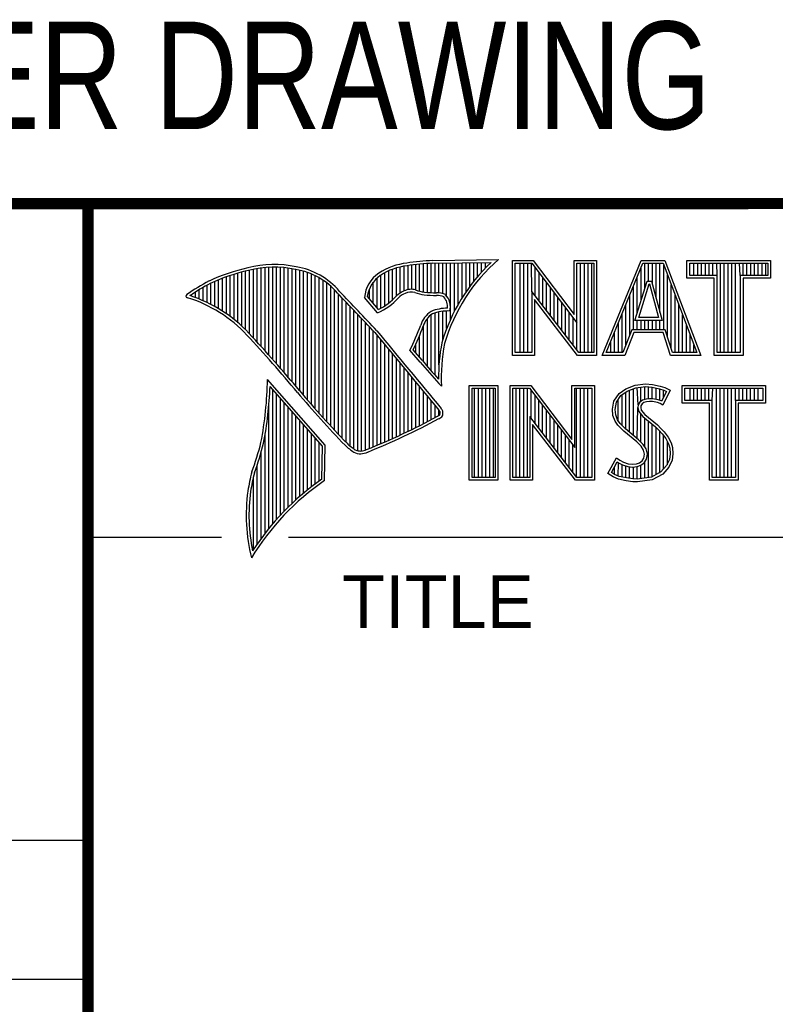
# Model space of a CAD drawing. Header units: inches. Extents: x 0 to 22, y 0 to 17.
# Tile 10 of 14: x 16.3 to 17.6, y 1.5 to 3.3. Entities that reach past the tile are written whole.
import ezdxf
from ezdxf.enums import TextEntityAlignment as Align

# ---------------------------------------------------------------- set-up
doc = ezdxf.new("R2010")
doc.units = ezdxf.units.IN
doc.header["$LTSCALE"] = 1.21
doc.header["$MEASUREMENT"] = 0
doc.layers.get('0').update_dxf_attribs({"linetype": 'CONTINUOUS'})
doc.styles.get("Standard").update_dxf_attribs({"font": 'txt', "width": 0.8})

msp = doc.modelspace()

# ---------------------------------------------------------------- linework, layer by layer
at = {"color": 2, "linetype": 'CONTINUOUS'}
for p, q in [((16.3737, 2.9596), (21.5037, 2.9596)), ((16.3737, 2.9596), (16.3737, 1.2496)), ((16.375, 2.96), (21.5, 2.96)), ((16.9674, 2.8034), (16.9674, 2.8531)), ((16.9742, 2.8027), (16.9742, 2.8536)), ((16.981, 2.8023), (16.981, 2.854)), ((16.9838, 2.8589), (17.0997, 2.8607)), ((16.9839, 2.8541), (17.087, 2.8557)), ((16.9879, 2.802), (16.9879, 2.8542)), ((16.9947, 2.8019), (16.9947, 2.8543)), ((17.0015, 2.8005), (17.0015, 2.8544)), ((17.0083, 2.7963), (17.0083, 2.8545)), ((17.0152, 2.755), (17.0152, 2.8546)), ((17.022, 2.7691), (17.022, 2.8547)), ((17.0288, 2.7817), (17.0288, 2.8548)), ((17.0357, 2.7931), (17.0357, 2.8549)), ((17.0425, 2.8035), (17.0425, 2.855)), ((17.0493, 2.8131), (17.0493, 2.8551)), ((17.0561, 2.822), (17.0561, 2.8552)), ((17.063, 2.8303), (17.063, 2.8553)), ((17.0698, 2.8381), (17.0698, 2.8554)), ((17.0766, 2.8454), (17.0766, 2.8555)), ((17.1243, 2.8592), (17.1609, 2.8592)), ((17.1243, 2.6915), (17.1243, 2.8592)), ((17.1291, 2.8543), (17.1585, 2.8543)), ((17.1291, 2.6963), (17.1291, 2.8543)), ((17.1381, 2.6963), (17.1381, 2.8543)), ((17.1447, 2.6963), (17.1447, 2.8543)), ((17.1514, 2.6963), (17.1514, 2.8543)), ((17.1589, 2.8042), (17.1581, 2.8543)), ((17.1585, 2.8543), (17.2383, 2.7492)), ((17.1609, 2.8592), (17.2334, 2.7636)), ((17.2334, 2.8592), (17.2732, 2.8592)), ((17.2334, 2.7636), (17.2334, 2.8592)), ((17.2383, 2.8543), (17.2684, 2.8543)), ((17.2383, 2.7492), (17.2383, 2.8543)), ((17.2449, 2.6963), (17.2449, 2.8543)), ((17.2515, 2.6963), (17.2515, 2.8543)), ((17.2582, 2.6963), (17.2582, 2.8543)), ((17.2649, 2.6963), (17.2649, 2.8543)), ((17.2684, 2.8543), (17.2684, 2.6963)), ((17.2732, 2.8592), (17.2732, 2.6915)), ((17.2831, 2.6915), (17.3516, 2.8591)), ((17.2903, 2.6964), (17.3548, 2.8542)), ((17.3516, 2.8591), (17.3938, 2.8591)), ((17.3548, 2.8542), (17.3905, 2.8542)), ((17.3583, 2.8098), (17.3583, 2.8542)), ((17.365, 2.8228), (17.365, 2.8542)), ((17.3717, 2.817), (17.3717, 2.8542)), ((17.3784, 2.7925), (17.3784, 2.8542)), ((17.385, 2.7679), (17.385, 2.8542)), ((17.3905, 2.8542), (17.4504, 2.6964)), ((17.3938, 2.8591), (17.4574, 2.6915)), ((17.4327, 2.8591), (17.5802, 2.8591)), ((17.4327, 2.8278), (17.4327, 2.8591)), ((17.4375, 2.8542), (17.5753, 2.8542)), ((17.4375, 2.8327), (17.4375, 2.8542)), ((17.4451, 2.8327), (17.4451, 2.8542)), ((17.4518, 2.8327), (17.4518, 2.8542)), ((17.4585, 2.8327), (17.4585, 2.8542)), ((17.4652, 2.8327), (17.4652, 2.8542)), ((17.4718, 2.8327), (17.4718, 2.8542)), ((17.4785, 2.8327), (17.4785, 2.8542)), ((17.4859, 2.8327), (17.4852, 2.8542)), ((17.4919, 2.6964), (17.4919, 2.8542)), ((17.4985, 2.6964), (17.4985, 2.8542)), ((17.5052, 2.6964), (17.5052, 2.8542)), ((17.5119, 2.6964), (17.5119, 2.8542)), ((17.5186, 2.6964), (17.5186, 2.8542)), ((17.5269, 2.8327), (17.5252, 2.8542)), ((17.5319, 2.8327), (17.5319, 2.8542)), ((17.5386, 2.8327), (17.5386, 2.8542)), ((17.5453, 2.8327), (17.5453, 2.8542)), ((17.5519, 2.8327), (17.5519, 2.8542)), ((17.5586, 2.8327), (17.5586, 2.8542)), ((17.5653, 2.8327), (17.5653, 2.8542)), ((17.572, 2.8327), (17.572, 2.8542)), ((17.5753, 2.8542), (17.5753, 2.8327)), ((17.5802, 2.8591), (17.5802, 2.8278)), ((16.6397, 2.7492), (16.6397, 2.8367)), ((16.6465, 2.7431), (16.6465, 2.8386)), ((16.6533, 2.7366), (16.6533, 2.8403)), ((16.6602, 2.7295), (16.6602, 2.8419)), ((16.667, 2.7221), (16.667, 2.8435)), ((16.6738, 2.7146), (16.6738, 2.8449)), ((16.6806, 2.707), (16.6806, 2.8459)), ((16.6875, 2.6995), (16.6875, 2.8467)), ((16.6943, 2.6918), (16.6943, 2.8472)), ((16.7011, 2.6841), (16.7011, 2.8474)), ((16.708, 2.6764), (16.708, 2.8474)), ((16.7148, 2.6685), (16.7148, 2.847)), ((16.7216, 2.6607), (16.7216, 2.8465)), ((16.7284, 2.6527), (16.7284, 2.8456)), ((16.7353, 2.6447), (16.7353, 2.8445)), ((16.7421, 2.6366), (16.7421, 2.8431)), ((16.7489, 2.6285), (16.7489, 2.8417)), ((16.7557, 2.6204), (16.7557, 2.84)), ((16.7626, 2.6125), (16.7626, 2.8378)), ((16.8991, 2.7788), (16.8991, 2.8375)), ((16.9059, 2.7837), (16.9059, 2.8408)), ((16.9128, 2.7896), (16.9128, 2.8436)), ((16.9196, 2.7966), (16.9196, 2.8459)), ((16.9264, 2.8018), (16.9264, 2.8477)), ((16.9332, 2.8053), (16.9332, 2.849)), ((16.9401, 2.8077), (16.9401, 2.8499)), ((16.9469, 2.8082), (16.9469, 2.8509)), ((16.9537, 2.8069), (16.9537, 2.8518)), ((16.9606, 2.8048), (16.9606, 2.8525)), ((17.1648, 2.7965), (17.1648, 2.8461)), ((17.1714, 2.7879), (17.1714, 2.8373)), ((17.3517, 2.7882), (17.3517, 2.8465)), ((17.3917, 2.7364), (17.3917, 2.851)), ((16.5919, 2.7815), (16.5919, 2.819)), ((16.5987, 2.7778), (16.5987, 2.8221)), ((16.6055, 2.7738), (16.6055, 2.8249)), ((16.6124, 2.7696), (16.6124, 2.8276)), ((16.6192, 2.765), (16.6192, 2.8301)), ((16.626, 2.7601), (16.626, 2.8325)), ((16.6329, 2.7549), (16.6329, 2.8347)), ((16.7694, 2.6046), (16.7694, 2.8352)), ((16.7762, 2.5968), (16.7762, 2.8321)), ((16.7831, 2.5891), (16.7831, 2.8284)), ((16.7899, 2.5815), (16.7899, 2.8242)), ((16.7967, 2.5739), (16.7967, 2.8193)), ((16.8786, 2.783), (16.8786, 2.8206)), ((16.8855, 2.7749), (16.8855, 2.8281)), ((16.8923, 2.7747), (16.8923, 2.8335)), ((17.1781, 2.7792), (17.1781, 2.8285)), ((17.1848, 2.7705), (17.1848, 2.8197)), ((17.3409, 2.7533), (17.3624, 2.8228)), ((17.345, 2.7666), (17.345, 2.8302)), ((17.3624, 2.8228), (17.3701, 2.8228)), ((17.3701, 2.8228), (17.389, 2.7533)), ((17.3984, 2.7232), (17.3984, 2.8334)), ((17.481, 2.8278), (17.4327, 2.8278)), ((17.4859, 2.8327), (17.4375, 2.8327)), ((17.481, 2.6915), (17.481, 2.8278)), ((17.4859, 2.6964), (17.4859, 2.8327)), ((17.5753, 2.8327), (17.5269, 2.8327)), ((17.5269, 2.8327), (17.5269, 2.6964)), ((17.5802, 2.8278), (17.5318, 2.8278)), ((17.5318, 2.8278), (17.5318, 2.6915)), ((16.5646, 2.7936), (16.5646, 2.8033)), ((16.5714, 2.7909), (16.5714, 2.8075)), ((16.5782, 2.788), (16.5782, 2.8116)), ((16.5851, 2.7849), (16.5851, 2.8154)), ((16.8035, 2.5665), (16.8035, 2.8136)), ((16.8104, 2.5591), (16.8104, 2.807)), ((16.8718, 2.791), (16.8718, 2.8085)), ((17.2418, 2.6963), (17.1589, 2.8042)), ((17.1589, 2.8042), (17.1589, 2.6963)), ((17.1915, 2.7618), (17.1915, 2.8109)), ((17.1981, 2.7531), (17.1981, 2.8021)), ((17.3383, 2.7364), (17.3383, 2.8138)), ((17.3475, 2.7581), (17.3659, 2.8179)), ((17.3659, 2.8179), (17.3664, 2.8179)), ((17.3664, 2.8179), (17.3827, 2.7581)), ((17.4051, 2.7034), (17.4051, 2.8158)), ((16.5578, 2.796), (16.5578, 2.7989)), ((16.8172, 2.5519), (16.8172, 2.7996)), ((16.824, 2.5447), (16.824, 2.7924)), ((16.8308, 2.5375), (16.8308, 2.7853)), ((16.8864, 2.7664), (16.8632, 2.7937)), ((16.8877, 2.7723), (16.8682, 2.7952)), ((17.2395, 2.6915), (17.1637, 2.7899)), ((17.1637, 2.7899), (17.1637, 2.6915)), ((17.2048, 2.7445), (17.2048, 2.7933)), ((17.2115, 2.7358), (17.2115, 2.7845)), ((17.3316, 2.7267), (17.3316, 2.7975)), ((17.4118, 2.6964), (17.4118, 2.7982)), ((16.8377, 2.5314), (16.8377, 2.7781)), ((16.8445, 2.5262), (16.8445, 2.7709)), ((16.9879, 2.6563), (16.9879, 2.7665)), ((16.9947, 2.6748), (16.9947, 2.7683)), ((17.0015, 2.7195), (17.0015, 2.7694)), ((17.0083, 2.7388), (17.0083, 2.7698)), ((17.2182, 2.7271), (17.2182, 2.7757)), ((17.2248, 2.7184), (17.2248, 2.7669)), ((17.325, 2.7101), (17.325, 2.7812)), ((17.4184, 2.6964), (17.4184, 2.7806)), ((16.8513, 2.523), (16.8513, 2.7637)), ((16.8581, 2.5224), (16.8581, 2.7565)), ((16.865, 2.5241), (16.865, 2.7493)), ((16.9742, 2.672), (16.9742, 2.7568)), ((16.981, 2.664), (16.981, 2.7634)), ((17.2315, 2.7098), (17.2315, 2.7581)), ((17.2382, 2.7011), (17.2383, 2.7492)), ((17.3183, 2.6964), (17.3183, 2.7648)), ((17.389, 2.7533), (17.3409, 2.7533)), ((17.345, 2.7364), (17.345, 2.7533)), ((17.3827, 2.7581), (17.3475, 2.7581)), ((17.3517, 2.7364), (17.3517, 2.7533)), ((17.3583, 2.7364), (17.3583, 2.7533)), ((17.365, 2.7364), (17.365, 2.7533)), ((17.3717, 2.7364), (17.3717, 2.7533)), ((17.3784, 2.7364), (17.3784, 2.7533)), ((17.385, 2.7364), (17.385, 2.7533)), ((17.4251, 2.6964), (17.4251, 2.763)), ((16.8718, 2.527), (16.8718, 2.7421)), ((16.8786, 2.5298), (16.8786, 2.7348)), ((16.9674, 2.6802), (16.9674, 2.7444)), ((17.3049, 2.6964), (17.3049, 2.7322)), ((17.3116, 2.6964), (17.3116, 2.7485)), ((17.3356, 2.7364), (17.3195, 2.6964)), ((17.3388, 2.7316), (17.3228, 2.6915)), ((17.394, 2.7364), (17.3356, 2.7364)), ((17.3905, 2.7316), (17.3388, 2.7316)), ((17.4039, 2.6915), (17.3905, 2.7316)), ((17.4074, 2.6964), (17.394, 2.7364)), ((17.4318, 2.6964), (17.4318, 2.7455)), ((16.8855, 2.5327), (16.8855, 2.727)), ((16.8923, 2.5356), (16.8923, 2.7187)), ((16.9606, 2.6882), (16.9606, 2.7266)), ((17.2983, 2.6964), (17.2983, 2.7158)), ((17.4385, 2.6964), (17.4385, 2.7279)), ((16.8991, 2.5385), (16.8991, 2.7104)), ((16.9059, 2.5415), (16.9059, 2.7022)), ((16.9616, 2.6797), (16.9434, 2.7005)), ((16.9653, 2.6828), (16.9492, 2.7013)), ((16.9537, 2.696), (16.9537, 2.7109)), ((17.3195, 2.6964), (17.2903, 2.6964)), ((17.4504, 2.6964), (17.4074, 2.6964)), ((17.4451, 2.6964), (17.4451, 2.7103)), ((17.5269, 2.6964), (17.4859, 2.6964)), ((16.9128, 2.5446), (16.9128, 2.6939)), ((16.9196, 2.5477), (16.9196, 2.6856)), ((17.1637, 2.6915), (17.1243, 2.6915)), ((17.1589, 2.6963), (17.1291, 2.6963)), ((17.2732, 2.6915), (17.2395, 2.6915)), ((17.2684, 2.6963), (17.2418, 2.6963)), ((17.3228, 2.6915), (17.2831, 2.6915)), ((17.4574, 2.6915), (17.4039, 2.6915)), ((17.5318, 2.6915), (17.481, 2.6915)), ((16.9264, 2.5508), (16.9264, 2.6774)), ((16.9332, 2.554), (16.9332, 2.6691)), ((16.7939, 2.533), (16.6919, 2.6489)), ((16.9401, 2.5573), (16.9401, 2.6608)), ((16.9469, 2.5606), (16.9469, 2.6526)), ((16.9537, 2.5639), (16.9537, 2.6443)), ((16.789, 2.5312), (16.6964, 2.6365)), ((16.7011, 2.3939), (16.7011, 2.6311)), ((16.9606, 2.5673), (16.9606, 2.6361)), ((16.9674, 2.5708), (16.9674, 2.6278)), ((16.999, 2.637), (16.9946, 2.6418)), ((17.0482, 2.6383), (17.0988, 2.6383)), ((17.0482, 2.4708), (17.0482, 2.6383)), ((17.0531, 2.6334), (17.0939, 2.6334)), ((17.0531, 2.4756), (17.0531, 2.6334)), ((17.0577, 2.4756), (17.0577, 2.6334)), ((17.0644, 2.4756), (17.0644, 2.6334)), ((17.071, 2.4756), (17.071, 2.6334)), ((17.0777, 2.4756), (17.0777, 2.6334)), ((17.0844, 2.4756), (17.0844, 2.6334)), ((17.0911, 2.4756), (17.0911, 2.6334)), ((17.0939, 2.6334), (17.0939, 2.4756)), ((17.0988, 2.6383), (17.0988, 2.4708)), ((17.1205, 2.6385), (17.1571, 2.6385)), ((17.1205, 2.4708), (17.1205, 2.6385)), ((17.1253, 2.6336), (17.1547, 2.6336)), ((17.1253, 2.4756), (17.1253, 2.6336)), ((17.1311, 2.4756), (17.1311, 2.6336)), ((17.1378, 2.4756), (17.1378, 2.6336)), ((17.1445, 2.4756), (17.1445, 2.6336)), ((17.1511, 2.4756), (17.1511, 2.6336)), ((17.1547, 2.6336), (17.2345, 2.5284)), ((17.1571, 2.6385), (17.2296, 2.5429)), ((17.1578, 2.5799), (17.1578, 2.6295)), ((17.2296, 2.6385), (17.2694, 2.6385)), ((17.2296, 2.5429), (17.2296, 2.6385)), ((17.2345, 2.6336), (17.2646, 2.6336)), ((17.2345, 2.5284), (17.2345, 2.6336)), ((17.2379, 2.4756), (17.2379, 2.6336)), ((17.2446, 2.4756), (17.2446, 2.6336)), ((17.2513, 2.4756), (17.2513, 2.6336)), ((17.2579, 2.4756), (17.2579, 2.6336)), ((17.2646, 2.6336), (17.2646, 2.4756)), ((17.2694, 2.6385), (17.2694, 2.4708)), ((17.3127, 2.6238), (17.3245, 2.6324)), ((17.3162, 2.6204), (17.3269, 2.6281)), ((17.3245, 2.6324), (17.3412, 2.639)), ((17.3269, 2.6281), (17.3424, 2.6343)), ((17.3314, 2.5555), (17.3314, 2.6299)), ((17.338, 2.5499), (17.338, 2.6326)), ((17.3412, 2.639), (17.3596, 2.641)), ((17.3424, 2.6343), (17.3597, 2.6362)), ((17.3466, 2.6041), (17.3447, 2.6345)), ((17.3514, 2.6103), (17.3514, 2.6353)), ((17.3581, 2.6135), (17.3581, 2.636)), ((17.3596, 2.641), (17.372, 2.6402)), ((17.3597, 2.6362), (17.3713, 2.6354)), ((17.3647, 2.6146), (17.3647, 2.6358)), ((17.3713, 2.6354), (17.3843, 2.6326)), ((17.3714, 2.6146), (17.3714, 2.6353)), ((17.372, 2.6402), (17.3856, 2.6373)), ((17.3781, 2.6134), (17.3781, 2.6339)), ((17.3843, 2.6326), (17.3921, 2.6299)), ((17.3848, 2.6117), (17.3848, 2.6324)), ((17.3856, 2.6373), (17.3939, 2.6344)), ((17.3966, 2.6278), (17.3879, 2.6106)), ((17.4031, 2.6301), (17.3899, 2.6036)), ((17.3914, 2.6176), (17.3914, 2.6301)), ((17.3921, 2.6299), (17.3966, 2.6278)), ((17.3939, 2.6344), (17.4031, 2.6301)), ((17.4242, 2.6383), (17.5717, 2.6383)), ((17.4242, 2.607), (17.4242, 2.6383)), ((17.429, 2.6334), (17.5669, 2.6334)), ((17.429, 2.6119), (17.429, 2.6334)), ((17.4382, 2.6119), (17.4382, 2.6334)), ((17.4448, 2.6119), (17.4448, 2.6334)), ((17.4515, 2.6119), (17.4515, 2.6334)), ((17.4582, 2.6119), (17.4582, 2.6334)), ((17.4649, 2.6119), (17.4649, 2.6334)), ((17.4716, 2.6119), (17.4716, 2.6334)), ((17.4774, 2.6119), (17.4782, 2.6334)), ((17.4849, 2.4756), (17.4849, 2.6334)), ((17.4916, 2.4756), (17.4916, 2.6334)), ((17.4983, 2.4756), (17.4983, 2.6334)), ((17.5049, 2.4756), (17.5049, 2.6334)), ((17.5116, 2.4756), (17.5116, 2.6334)), ((17.5185, 2.6119), (17.5183, 2.6334)), ((17.525, 2.6119), (17.525, 2.6334)), ((17.5316, 2.6119), (17.5316, 2.6334)), ((17.5383, 2.6119), (17.5383, 2.6334)), ((17.545, 2.6119), (17.545, 2.6334)), ((17.5517, 2.6119), (17.5517, 2.6334)), ((17.5583, 2.6119), (17.5583, 2.6334)), ((17.5669, 2.6334), (17.5669, 2.6119)), ((17.5717, 2.6383), (17.5717, 2.607)), ((16.708, 2.4018), (16.708, 2.6233)), ((16.7148, 2.4093), (16.7148, 2.6156)), ((16.9742, 2.5743), (16.9742, 2.6195)), ((16.981, 2.5778), (16.981, 2.6113)), ((17.1645, 2.5712), (17.1645, 2.6207)), ((17.1712, 2.5625), (17.1712, 2.6119)), ((17.3009, 2.5961), (17.3037, 2.6105)), ((17.3037, 2.6105), (17.3127, 2.6238)), ((17.3083, 2.6086), (17.3162, 2.6204)), ((17.3113, 2.5744), (17.3113, 2.6131)), ((17.318, 2.5677), (17.318, 2.6217)), ((17.3247, 2.561), (17.3247, 2.6265)), ((17.3543, 2.6124), (17.3497, 2.609)), ((17.3604, 2.6142), (17.3543, 2.6124)), ((17.3664, 2.6148), (17.3604, 2.6142)), ((17.3665, 2.6099), (17.3614, 2.6094)), ((17.3726, 2.6145), (17.3664, 2.6148)), ((17.372, 2.6097), (17.3665, 2.6099)), ((17.3807, 2.6079), (17.372, 2.6097)), ((17.3819, 2.6126), (17.3726, 2.6145)), ((17.3873, 2.6109), (17.3819, 2.6126)), ((17.3879, 2.6106), (17.3873, 2.6109)), ((17.4774, 2.6119), (17.429, 2.6119)), ((17.4774, 2.4756), (17.4774, 2.6119)), ((17.5669, 2.6119), (17.5185, 2.6119)), ((17.5185, 2.6119), (17.5185, 2.4756)), ((16.6943, 2.3857), (16.6943, 2.603)), ((16.7216, 2.4165), (16.7216, 2.6078)), ((16.7284, 2.4233), (16.7284, 2.6001)), ((16.7353, 2.4299), (16.7353, 2.5923)), ((16.9879, 2.5814), (16.9879, 2.603)), ((16.9947, 2.5853), (16.9947, 2.5948)), ((17.1778, 2.5539), (17.1778, 2.6031)), ((17.1845, 2.5452), (17.1845, 2.5943)), ((17.302, 2.5852), (17.3009, 2.5961)), ((17.3058, 2.5959), (17.3083, 2.6086)), ((17.3068, 2.5863), (17.3058, 2.5959)), ((17.3447, 2.5443), (17.3461, 2.5993)), ((17.3466, 2.6041), (17.3461, 2.5993)), ((17.3461, 2.5993), (17.3477, 2.5922)), ((17.3497, 2.609), (17.3466, 2.6041)), ((17.3477, 2.5922), (17.3547, 2.5835)), ((17.3513, 2.6025), (17.351, 2.5996)), ((17.351, 2.5996), (17.3521, 2.5944)), ((17.3533, 2.6056), (17.3513, 2.6025)), ((17.3521, 2.5944), (17.3582, 2.5869)), ((17.3565, 2.6079), (17.3533, 2.6056)), ((17.3614, 2.6094), (17.3565, 2.6079)), ((17.3853, 2.6065), (17.3807, 2.6079)), ((17.3899, 2.6036), (17.3853, 2.6065)), ((17.4726, 2.607), (17.4242, 2.607)), ((17.4726, 2.4708), (17.4726, 2.607)), ((17.5717, 2.607), (17.5233, 2.607)), ((17.5233, 2.607), (17.5233, 2.4708)), ((16.7421, 2.4363), (16.7421, 2.5846)), ((16.7489, 2.4424), (16.7489, 2.5768)), ((17.238, 2.4756), (17.1551, 2.5834)), ((17.1551, 2.5834), (17.1551, 2.4756)), ((17.1912, 2.5365), (17.1912, 2.5855)), ((17.1979, 2.5278), (17.1979, 2.5767)), ((17.3058, 2.5754), (17.302, 2.5852)), ((17.3109, 2.5679), (17.3058, 2.5754)), ((17.3101, 2.5777), (17.3068, 2.5863)), ((17.3147, 2.571), (17.3101, 2.5777)), ((17.3514, 2.5381), (17.3514, 2.5876)), ((17.3547, 2.5835), (17.3771, 2.5649)), ((17.3581, 2.5298), (17.3581, 2.5807)), ((17.3582, 2.5869), (17.3804, 2.5685)), ((17.3647, 2.4755), (17.3647, 2.5752)), ((16.7557, 2.4482), (16.7557, 2.569)), ((16.7626, 2.4538), (16.7626, 2.5613)), ((17.2356, 2.4708), (17.1599, 2.5692)), ((17.1599, 2.5692), (17.1599, 2.4708)), ((17.2045, 2.5192), (17.2045, 2.5679)), ((17.2112, 2.5105), (17.2112, 2.5591)), ((17.3153, 2.5636), (17.3109, 2.5679)), ((17.3243, 2.5614), (17.3147, 2.571)), ((17.321, 2.5578), (17.3153, 2.5636)), ((17.3441, 2.5385), (17.321, 2.5578)), ((17.3474, 2.5421), (17.3243, 2.5614)), ((17.3714, 2.4763), (17.3714, 2.5696)), ((17.3771, 2.5649), (17.383, 2.559)), ((17.3781, 2.4808), (17.3781, 2.5639)), ((17.3804, 2.5685), (17.3864, 2.5624)), ((17.383, 2.559), (17.3888, 2.5529)), ((17.3864, 2.5624), (17.3925, 2.5561)), ((16.6875, 2.377), (16.6875, 2.5502)), ((16.7694, 2.4592), (16.7694, 2.5535)), ((16.7762, 2.4644), (16.7762, 2.5458)), ((17.2179, 2.5018), (17.2179, 2.5503)), ((17.2246, 2.4931), (17.2246, 2.5415)), ((17.3554, 2.5341), (17.3474, 2.5421)), ((17.3848, 2.4834), (17.3848, 2.5571)), ((17.3888, 2.5529), (17.3953, 2.5446)), ((17.3914, 2.4908), (17.3914, 2.5495)), ((17.3925, 2.5561), (17.3994, 2.5472)), ((17.3953, 2.5446), (17.4001, 2.535)), ((17.3994, 2.5472), (17.4046, 2.5368)), ((16.7831, 2.4694), (16.7831, 2.538)), ((16.788, 2.4729), (16.789, 2.5312)), ((16.7927, 2.4704), (16.7939, 2.533)), ((17.2312, 2.4844), (17.2312, 2.5327)), ((17.3516, 2.5311), (17.3441, 2.5385)), ((17.3559, 2.5241), (17.3516, 2.5311)), ((17.3604, 2.5261), (17.3554, 2.5341)), ((17.3579, 2.5169), (17.3559, 2.5241)), ((17.3629, 2.5171), (17.3604, 2.5261)), ((17.3981, 2.4982), (17.3981, 2.5389)), ((17.4001, 2.535), (17.4024, 2.5275)), ((17.4024, 2.5275), (17.4031, 2.5174)), ((17.4046, 2.5368), (17.4072, 2.5285)), ((17.4072, 2.5285), (17.408, 2.5172)), ((16.6806, 2.368), (16.6806, 2.52)), ((17.2931, 2.483), (17.3081, 2.5106)), ((17.3081, 2.5106), (17.3144, 2.506)), ((17.3144, 2.506), (17.3207, 2.5028)), ((17.3487, 2.5017), (17.3536, 2.5051)), ((17.3536, 2.5051), (17.3565, 2.5097)), ((17.3565, 2.5097), (17.3579, 2.5169)), ((17.3572, 2.5017), (17.3611, 2.5079)), ((17.3611, 2.5079), (17.3629, 2.5171)), ((17.4016, 2.5077), (17.3967, 2.4966)), ((17.4063, 2.5063), (17.4008, 2.4939)), ((17.4031, 2.5174), (17.4016, 2.5077)), ((17.408, 2.5172), (17.4063, 2.5063)), ((16.6738, 2.3584), (16.6738, 2.4982)), ((17.2995, 2.4845), (17.3097, 2.5034)), ((17.3047, 2.481), (17.3047, 2.4941)), ((17.3097, 2.5034), (17.3119, 2.5018)), ((17.3113, 2.478), (17.3119, 2.5018)), ((17.3119, 2.5018), (17.3189, 2.4983)), ((17.318, 2.4765), (17.318, 2.4986)), ((17.3189, 2.4983), (17.328, 2.4952)), ((17.3207, 2.5028), (17.3291, 2.5)), ((17.3247, 2.475), (17.3247, 2.4963)), ((17.328, 2.4952), (17.3365, 2.4942)), ((17.3291, 2.5), (17.3366, 2.4991)), ((17.3314, 2.474), (17.3314, 2.4948)), ((17.3365, 2.4942), (17.3446, 2.4949)), ((17.3366, 2.4991), (17.3435, 2.4997)), ((17.338, 2.473), (17.338, 2.494)), ((17.3435, 2.4997), (17.3487, 2.5017)), ((17.3446, 2.4949), (17.351, 2.4974)), ((17.3447, 2.4728), (17.3447, 2.4949)), ((17.351, 2.4974), (17.3572, 2.5017)), ((17.3514, 2.4737), (17.3514, 2.4975)), ((17.3581, 2.4746), (17.3581, 2.5024)), ((17.3967, 2.4966), (17.3868, 2.4857)), ((17.4008, 2.4939), (17.3899, 2.4818)), ((16.667, 2.3482), (16.667, 2.477)), ((17.0988, 2.4708), (17.0482, 2.4708)), ((17.0939, 2.4756), (17.0531, 2.4756)), ((17.1599, 2.4708), (17.1205, 2.4708)), ((17.1551, 2.4756), (17.1253, 2.4756)), ((17.2694, 2.4708), (17.2356, 2.4708)), ((17.2646, 2.4756), (17.238, 2.4756)), ((17.3026, 2.4766), (17.2931, 2.483)), ((17.3049, 2.4809), (17.2995, 2.4845)), ((17.3118, 2.4729), (17.3026, 2.4766)), ((17.3132, 2.4775), (17.3049, 2.4809)), ((17.3254, 2.47), (17.3118, 2.4729)), ((17.3262, 2.4748), (17.3132, 2.4775)), ((17.3373, 2.4731), (17.3262, 2.4748)), ((17.345, 2.4729), (17.3373, 2.4731)), ((17.3699, 2.4761), (17.345, 2.4729)), ((17.3714, 2.4714), (17.3452, 2.468)), ((17.3868, 2.4857), (17.3699, 2.4761)), ((17.3899, 2.4818), (17.3714, 2.4714)), ((17.5233, 2.4708), (17.4726, 2.4708)), ((17.5185, 2.4756), (17.4774, 2.4756)), ((17.3369, 2.4683), (17.3254, 2.47)), ((17.3452, 2.468), (17.3369, 2.4683)), ((16.375, 2.37), (16.6109, 2.37)), ((16.7288, 2.37), (21.5, 2.37)), ((13.61, 1.835), (16.375, 1.835)), ((16.375, 1.5888), (13.61, 1.5888))]:
    msp.add_line(p, q, dxfattribs=at)
at = {"color": 7, "linetype": 'CONTINUOUS', "const_width": 0.02}
for points in [[(13.6, 2.9595), (21.5, 2.96)], [(16.375, 2.96), (16.375, 0.5)]]:
    msp.add_lwpolyline(points, dxfattribs=at)
at = {"color": 2, "linetype": 'CONTINUOUS'}
for centre, radius, start, end in [((16.9502, 2.7423), 0.1128, 96.3009, 123.1685), ((17.0005, 2.4511), 0.4082, 92.3475, 98.8367), ((17.0005, 2.4511), 0.4034, 92.3569, 98.8525), ((17.308, 2.6221), 0.3216, 133.4014, 163.4571), ((17.308, 2.6221), 0.3168, 131.1193, 163.4132), ((16.7315, 2.5144), 0.3399, 102.6162, 114.8514), ((16.7315, 2.5144), 0.3351, 102.5989, 114.8296), ((16.7034, 2.6747), 0.1775, 77.2819, 105.0682), ((16.7034, 2.6747), 0.1727, 77.2314, 105.1003), ((16.7222, 2.7226), 0.1221, 40.1653, 80.8429), ((16.7222, 2.7226), 0.1269, 40.2333, 80.7735), ((16.923, 2.7875), 0.0602, 125.032, 174.0466), ((16.9502, 2.7423), 0.108, 96.2443, 123.1259), ((16.7759, 2.4698), 0.3996, 117.9347, 124.5691), ((16.7759, 2.4698), 0.3948, 117.954, 124.0374), ((16.923, 2.7875), 0.0554, 125.1142, 171.9572), ((9.1994, -4.4938), 10.5463, 43.2461, 43.76704), ((9.199, -4.4944), 10.5518, 43.24607, 43.76701), ((16.9517, 2.7612), 0.0478, 112.9196, 132.2699), ((16.9517, 2.7612), 0.043, 112.6662, 131.9321), ((16.9455, 2.7813), 0.0269, 72.6128, 117.3853), ((16.9455, 2.7813), 0.0221, 72.9381, 117.8635), ((16.977, 2.8697), 0.0718, 249.5515, 263.1636), ((16.977, 2.8697), 0.067, 249.4455, 263.1373), ((16.9944, 3.0501), 0.2482, 264.1189, 269.068), ((16.9917, 2.7681), 0.0339, 64.4685, 92.2537), ((16.5507, 2.7963), 0.00298, 121.3543, 265.8048), ((16.4773, 2.5601), 0.2445, 43.1672, 72.5708), ((16.4772, 2.5601), 0.2493, 43.1664, 71.8497), ((16.8429, 2.8642), 0.107, 293.9928, 318.4439), ((16.8429, 2.8642), 0.1022, 295.9966, 318.5916), ((16.9944, 3.0501), 0.253, 264.1107, 269.1006), ((16.9917, 2.7681), 0.0291, 66.3231, 92.5053), ((16.9825, 2.7769), 0.0275, 355.2987, 40.4494), ((16.9825, 2.7769), 0.0323, 347.1178, 42.4037), ((17.0047, 2.732), 0.0441, 122.6948, 163.4996), ((17.0094, 2.698), 0.0767, 89.6565, 111.8738), ((17.0094, 2.698), 0.0719, 86.3769, 111.5054), ((17.0047, 2.732), 0.0393, 123.3496, 163.7165), ((117.205, 85.4976), 130.0576, 219.522219, 219.6006), ((117.1292, 85.4341), 129.954, 219.521832, 219.600442), ((16.5488, 2.8964), 0.4406, 333.6063, 339.8409), ((16.5488, 2.8963), 0.4454, 334.022, 339.8635), ((14.6645, 0.8858), 2.7122, 39.9143, 42.7655), ((14.6639, 0.8852), 2.7178, 39.9159, 42.7668), ((17.3248, 2.6518), 0.3309, 169.2392, 180.3763), ((17.3248, 2.6518), 0.3261, 169.2807, 182.6075), ((17.5234, 3.1364), 0.724, 219.1087, 223.0885), ((17.5234, 3.1364), 0.7192, 219.1032, 222.5932), ((16.0461, 2.6599), 0.6459, 349.0852, 359.0204), ((16.0461, 2.6599), 0.6507, 349.0758, 357.94), ((18.1343, 3.7937), 1.8102, 220.042, 224.0069), ((18.1342, 3.7937), 1.815, 220.0434, 224.0127), ((16.9709, 2.5786), 0.0288, 26.3697, 33.9), ((16.9709, 2.5786), 0.0336, 24.6866, 34.3242), ((16.9687, 2.5899), 0.0328, 350.4758, 4.7759), ((16.3916, 3.7016), 1.269, 291.9871, 298.2491), ((16.3917, 3.7016), 1.2737, 291.9984, 298.2504), ((16.98, 2.6057), 0.0252, 299.2501, 311.2614), ((16.98, 2.6057), 0.03, 299.1847, 314.8198), ((16.9687, 2.5899), 0.028, 353.6797, 3.043), ((16.2632, 2.6388), 0.4292, 339.0712, 346.3669), ((16.2632, 2.6388), 0.434, 339.1085, 346.381), ((16.9079, 2.6176), 0.116, 227.0911, 236.9191), ((16.9079, 2.6176), 0.1112, 227.1627, 236.7917), ((16.8565, 2.5437), 0.0213, 243.4913, 298.7009), ((16.8565, 2.5437), 0.0261, 242.8484, 298.0511), ((17.0658, 2.3848), 0.4141, 165.9359, 170.6858), ((17.0658, 2.3848), 0.4093, 165.9761, 170.6762), ((17.0508, 2.0969), 0.454, 124.6428, 148.5563), ((17.0508, 2.0969), 0.4588, 124.9509, 147.098), ((16.9723, 2.4095), 0.318, 172.3562, 193.7958), ((16.9723, 2.4095), 0.3132, 172.3688, 191.6866)]:
    msp.add_arc(centre, radius, start, end, dxfattribs=at)

# ---------------------------------------------------------------- texts
at = {"color": 7, "linetype": 'CONTINUOUS', "width": 0.8}
msp.add_text('CUSTOMER DRAWING', height=0.19, dxfattribs=at).set_placement((16.3742, 3.0911), align=Align.CENTER)
at = {"color": 2, "linetype": 'CONTINUOUS'}
msp.add_text('TITLE', height=0.093, dxfattribs=at).set_placement((16.8235, 2.21))

doc.saveas('drawing.dxf')
